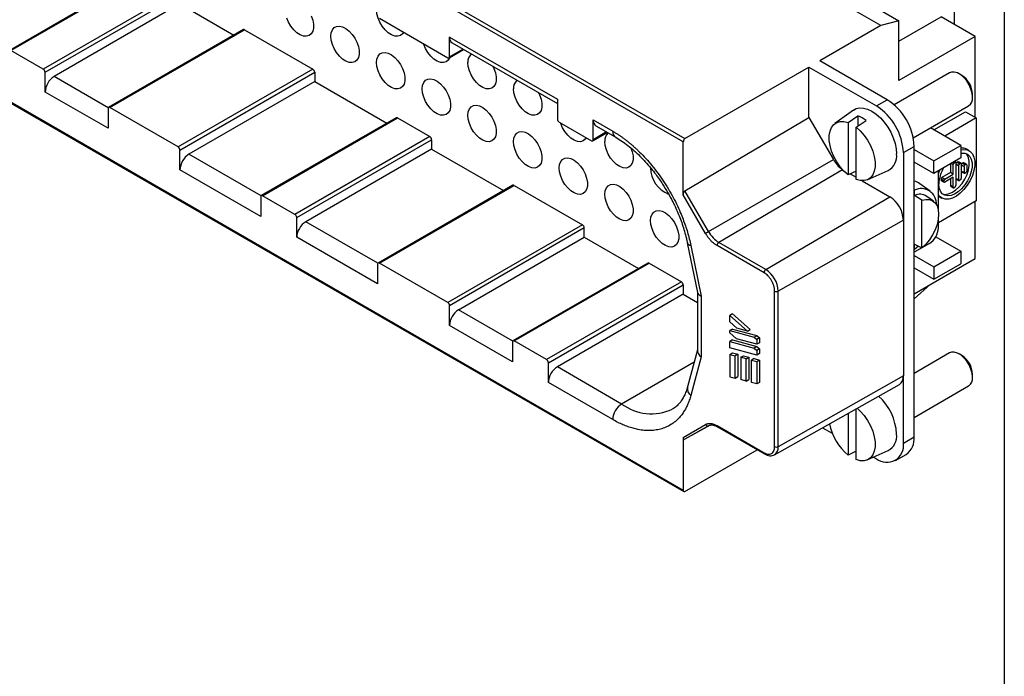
# Model space of a CAD drawing. Header units: millimetres. Extents: x 6 to 273, y 6 to 210.
# Tile 5 of 6: x 196 to 273, y 118 to 170. Entities that reach past the tile are written whole.
import ezdxf

# ---------------------------------------------------------------- set-up
doc = ezdxf.new("R2010")
doc.units = ezdxf.units.MM
doc.linetypes.add('SLD-Solid', pattern=[0])
doc.layers.add('TEXT', color=140, linetype='SLD-Solid', lineweight=25)

msp = doc.modelspace()

# ---------------------------------------------------------------- linework, layer by layer
for p, q in [((247.782, 160.4), (184.142, 197.138)), ((184.284, 197.383), (247.923, 160.645)), ((205.397, 173.714), (194.79, 167.59)), ((194.89, 167.581), (205.497, 173.704)), ((208.042, 172.234), (197.436, 166.111)), ((269.136, 169.625), (269.136, 172.115)), ((197.577, 165.866), (208.184, 171.989)), ((208.184, 171.254), (198.284, 165.539)), ((208.184, 171.254), (212.438, 168.798)), ((263.338, 169.544), (259.166, 171.952)), ((262.065, 171.474), (264.752, 169.923)), ((247.782, 132.964), (184.142, 169.703)), ((223.882, 170.115), (229.256, 167.012)), ((264.752, 169.923), (263.338, 169.544)), ((264.752, 168.318), (268.076, 170.237)), ((264.752, 165.216), (264.752, 169.923)), ((270.763, 168.686), (268.076, 170.237)), ((184.184, 169.611), (247.823, 132.873)), ((213.175, 169.223), (202.568, 163.1)), ((202.668, 163.09), (213.275, 169.213)), ((213.275, 169.213), (218.649, 166.111)), ((263.338, 169.544), (258.53, 166.768)), ((229.397, 168.645), (237.882, 163.747)), ((229.397, 167.094), (229.397, 168.645)), ((229.604, 168.187), (237.882, 163.409)), ((270.763, 168.686), (264.752, 165.216)), ((270.763, 162.317), (270.763, 168.686)), ((197.436, 166.111), (194.89, 167.581)), ((229.356, 167.002), (230.506, 167.667)), ((229.397, 167.094), (230.448, 167.7)), ((263.833, 163.706), (258.53, 166.768)), ((197.577, 164.315), (197.577, 165.866)), ((218.649, 166.111), (208.042, 159.988)), ((208.184, 159.743), (218.79, 165.866)), ((218.79, 165.866), (218.79, 165.131)), ((247.923, 160.645), (257.681, 166.278)), ((257.681, 166.278), (262.985, 163.217)), ((257.681, 162.318), (257.681, 166.278)), ((268.74, 165.821), (264.382, 163.306)), ((202.546, 163.079), (198.284, 165.539)), ((218.79, 165.131), (208.891, 159.416)), ((218.79, 165.131), (224.459, 161.859)), ((269.702, 165.625), (269.49, 165.747)), ((202.527, 161.457), (197.577, 164.315)), ((237.882, 163.747), (237.882, 162.195)), ((262.985, 163.217), (263.833, 163.706)), ((270.551, 163.91), (270.551, 164.155)), ((202.527, 163.009), (202.527, 161.457)), ((208.042, 159.988), (202.668, 163.09)), ((261.174, 162.891), (259.72, 161.83)), ((265.882, 160.708), (270.24, 163.223)), ((267.51, 161.337), (269.985, 162.766)), ((269.985, 162.766), (270.833, 162.276)), ((225.196, 162.284), (214.589, 156.161)), ((214.689, 156.151), (225.296, 162.274)), ((225.296, 162.274), (227.841, 160.804)), ((238.024, 161.95), (240.569, 160.481)), ((240.711, 162.114), (242.235, 161.234)), ((240.711, 160.563), (240.711, 162.114)), ((247.922, 156.545), (257.681, 162.318)), ((257.681, 162.318), (259.598, 158.998)), ((260.757, 161.904), (261.535, 162.433)), ((261.394, 161.537), (262.171, 162.066)), ((261.535, 162.433), (261.535, 161.633)), ((270.833, 162.276), (268.359, 160.847)), ((270.833, 162.276), (270.833, 155.744)), ((241.761, 161.169), (240.711, 160.563)), ((240.918, 161.656), (242.442, 160.776)), ((260.757, 161.904), (260.757, 157.793)), ((261.394, 157.425), (261.394, 161.537)), ((269.631, 160.113), (267.242, 161.492)), ((227.841, 160.804), (217.235, 154.681)), ((217.376, 154.436), (227.983, 160.559)), ((227.983, 160.559), (227.983, 159.825)), ((240.669, 160.471), (241.82, 161.135)), ((247.782, 156.233), (247.782, 160.4)), ((208.184, 158.192), (208.184, 159.743)), ((227.983, 159.825), (218.083, 154.11)), ((227.983, 159.825), (233.652, 156.552)), ((265.106, 159.542), (265.954, 160.032)), ((265.954, 137.169), (265.954, 160.032)), ((265.954, 159.786), (267.51, 158.888)), ((267.51, 158.888), (269.631, 160.113)), ((269.631, 160.113), (269.631, 159.133)), ((270.282, 159.688), (270.07, 159.811)), ((214.567, 156.14), (208.891, 159.416)), ((249.778, 153.329), (259.598, 158.998)), ((265.106, 159.542), (265.106, 154.235)), ((269.631, 159.133), (267.51, 157.908)), ((267.51, 157.908), (267.51, 158.888)), ((269.172, 158.785), (269.101, 158.827)), ((269.222, 158.79), (269.13, 158.843)), ((269.384, 158.826), (269.313, 158.785)), ((269.596, 158.704), (269.384, 158.826)), ((269.646, 158.709), (269.434, 158.831)), ((214.548, 154.518), (208.184, 158.192)), ((260.328, 158.195), (250.589, 152.474)), ((261.394, 158.095), (260.757, 157.793)), ((262.272, 157.408), (263.918, 158.137)), ((267.51, 157.908), (265.954, 158.806)), ((266.025, 158.766), (265.954, 158.725)), ((267.864, 154.987), (267.864, 158.112)), ((268.818, 158.663), (268.818, 157.969)), ((268.889, 158.704), (269.03, 158.622)), ((269.101, 158.745), (269.03, 158.786)), ((269.03, 157.846), (269.03, 158.622)), ((269.101, 158.745), (269.172, 158.785)), ((269.242, 158.745), (269.242, 156.948)), ((269.242, 158.663), (269.455, 158.541)), ((269.525, 158.663), (269.313, 158.785)), ((269.455, 158.541), (269.455, 157.397)), ((269.525, 158.663), (269.596, 158.704)), ((269.667, 158.663), (269.667, 157.52)), ((269.667, 158.581), (269.879, 158.459)), ((269.879, 157.969), (269.667, 158.091)), ((269.808, 158.745), (269.737, 158.704)), ((269.95, 158.581), (269.737, 158.704)), ((270.02, 158.622), (269.808, 158.745)), ((270.07, 158.627), (269.858, 158.75)), ((269.879, 158.459), (269.879, 157.969)), ((269.95, 158.581), (270.02, 158.622)), ((270.091, 158.581), (270.091, 158.091)), ((260.926, 157.873), (261.394, 157.603)), ((261.866, 157.33), (264.045, 156.072)), ((268.076, 157.459), (268.076, 157.377)), ((268.288, 157.336), (268.076, 157.459)), ((268.288, 157.255), (268.076, 157.377)), ((268.096, 157.331), (268.309, 157.209)), ((268.818, 157.969), (268.146, 157.581)), ((268.359, 157.459), (268.146, 157.581)), ((268.288, 157.255), (268.288, 157.336)), ((268.359, 157.459), (269.03, 157.846)), ((269.03, 157.602), (268.359, 157.214)), ((269.03, 157.846), (268.818, 157.969)), ((268.818, 157.479), (268.818, 156.948)), ((269.03, 156.826), (269.03, 157.602)), ((269.455, 157.397), (269.242, 157.52)), ((269.263, 157.474), (269.475, 157.352)), ((269.596, 157.397), (269.525, 157.357)), ((269.687, 158.046), (269.9, 157.923)), ((269.95, 157.928), (270.02, 157.969)), ((234.388, 156.977), (223.782, 150.854)), ((223.882, 150.844), (234.488, 156.967)), ((234.488, 156.967), (239.862, 153.865)), ((249.778, 153.329), (247.922, 156.545)), ((265.99, 156.589), (265.954, 156.613)), ((265.99, 156.179), (265.99, 156.589)), ((267.206, 156.521), (266.413, 157.1)), ((269.03, 156.826), (268.818, 156.948)), ((268.839, 156.902), (269.051, 156.78)), ((269.172, 156.826), (269.101, 156.785)), ((214.548, 156.069), (214.548, 154.518)), ((217.235, 154.681), (214.689, 156.151)), ((249.538, 153.191), (247.782, 156.233)), ((254.286, 150.34), (264.045, 156.072)), ((266.555, 155.794), (265.99, 156.179)), ((266.555, 152.061), (266.555, 155.794)), ((267.472, 155.716), (266.943, 156.102)), ((267.864, 156.123), (267.92, 156.087)), ((270.833, 155.744), (267.864, 154.029)), ((267.92, 156.087), (268.132, 155.964)), ((270.763, 151.212), (270.763, 155.703)), ((217.376, 152.885), (217.376, 154.436)), ((265.106, 154.235), (255.261, 148.65)), ((265.106, 154.235), (265.106, 141.987)), ((267.864, 153.621), (267.864, 154.379)), ((223.759, 150.833), (218.083, 154.11)), ((239.862, 153.865), (229.256, 147.742)), ((240.004, 153.62), (229.397, 147.497)), ((240.004, 152.885), (240.004, 153.62)), ((223.74, 149.211), (217.376, 152.885)), ((230.104, 147.17), (240.004, 152.885)), ((240.004, 152.885), (244.258, 150.429)), ((267.656, 152.924), (269.631, 151.784)), ((248.109, 152.447), (248.908, 148.542)), ((248.382, 152.239), (249.196, 148.259)), ((254.146, 150.095), (250.448, 152.23)), ((254.286, 150.34), (250.589, 152.474)), ((267.156, 152.396), (265.954, 151.702)), ((265.954, 151.936), (265.99, 151.919)), ((265.99, 152.329), (266.555, 152.061)), ((265.99, 151.919), (265.99, 152.329)), ((266.295, 152.178), (265.99, 151.919)), ((265.954, 151.457), (267.51, 150.559)), ((265.954, 148.436), (270.763, 151.212)), ((267.51, 150.559), (269.631, 151.784)), ((269.631, 151.784), (269.631, 150.804)), ((223.74, 150.763), (223.74, 149.211)), ((229.256, 147.742), (223.882, 150.844)), ((244.995, 150.854), (234.388, 144.731)), ((234.488, 144.721), (245.095, 150.844)), ((245.095, 150.844), (247.64, 149.375)), ((265.954, 150.478), (267.51, 149.58)), ((267.51, 149.58), (269.631, 150.804)), ((267.51, 150.559), (267.51, 149.58)), ((247.64, 149.375), (237.034, 143.252)), ((237.175, 143.007), (247.782, 149.13)), ((247.782, 149.13), (247.782, 148.395)), ((267.25, 149.184), (265.954, 148.035)), ((247.782, 148.395), (237.882, 142.68)), ((247.782, 148.395), (248.903, 147.748)), ((248.903, 148.566), (248.903, 143.956)), ((249.196, 148.259), (249.196, 143.472)), ((254.98, 136.403), (254.98, 148.651)), ((255.261, 136.402), (255.261, 148.65)), ((229.397, 145.945), (229.397, 147.497)), ((234.366, 144.71), (230.104, 147.17)), ((251.671, 146.849), (251.459, 146.726)), ((251.459, 146.726), (252.837, 145.504)), ((251.459, 146.219), (251.459, 146.726)), ((251.671, 146.849), (253.049, 145.627)), ((234.347, 143.088), (229.397, 145.945)), ((252.017, 145.724), (251.459, 146.219)), ((251.671, 145.663), (251.459, 145.54)), ((251.671, 145.663), (253.587, 145.15)), ((252.837, 145.504), (252.017, 145.724)), ((251.459, 145.355), (251.459, 145.54)), ((251.459, 145.54), (253.375, 145.027)), ((251.979, 144.894), (251.459, 145.355)), ((253.58, 144.465), (251.979, 144.894)), ((252.837, 145.504), (253.049, 145.627)), ((253.375, 145.027), (253.587, 145.15)), ((253.375, 145.027), (253.58, 144.845)), ((253.792, 144.968), (253.58, 144.845)), ((253.587, 145.15), (253.792, 144.968)), ((253.792, 144.968), (253.792, 144.587)), ((234.347, 144.639), (234.347, 143.088)), ((237.034, 143.252), (234.488, 144.721)), ((251.671, 144.799), (251.459, 144.677)), ((251.459, 144.677), (253.375, 144.163)), ((251.459, 144.169), (251.459, 144.677)), ((253.58, 143.601), (251.459, 144.169)), ((251.671, 144.799), (253.587, 144.286)), ((253.587, 144.286), (253.375, 144.163)), ((253.375, 144.163), (253.58, 143.981)), ((253.58, 144.845), (253.58, 144.465)), ((253.792, 144.587), (253.58, 144.465)), ((253.792, 144.104), (253.58, 143.981)), ((253.587, 144.286), (253.792, 144.104)), ((253.792, 144.104), (253.792, 143.724)), ((248.903, 144.012), (248.123, 141.1)), ((249.196, 143.472), (248.382, 140.433)), ((251.459, 143.662), (251.671, 143.785)), ((251.459, 143.662), (251.459, 141.903)), ((251.459, 143.662), (251.883, 143.549)), ((251.671, 143.785), (252.095, 143.671)), ((252.095, 143.671), (251.883, 143.549)), ((251.883, 141.789), (251.883, 143.549)), ((252.095, 143.671), (252.095, 141.912)), ((252.307, 143.435), (252.519, 143.557)), ((252.307, 143.435), (252.307, 141.676)), ((252.732, 143.321), (252.307, 143.435)), ((252.519, 143.557), (252.944, 143.444)), ((252.732, 143.321), (252.944, 143.444)), ((252.944, 143.444), (252.944, 141.684)), ((253.368, 143.33), (253.156, 143.208)), ((253.368, 143.33), (253.792, 143.216)), ((253.58, 143.981), (253.58, 143.601)), ((253.792, 143.724), (253.58, 143.601)), ((268.74, 143.775), (265.954, 142.167)), ((269.702, 143.578), (269.49, 143.701)), ((237.175, 141.455), (237.175, 143.007)), ((242.942, 139.759), (237.882, 142.68)), ((248.646, 143.052), (242.942, 139.759)), ((252.732, 141.562), (252.732, 143.321)), ((253.156, 141.448), (253.156, 143.208)), ((253.156, 143.208), (253.58, 143.094)), ((253.58, 143.094), (253.792, 143.216)), ((253.58, 143.094), (253.58, 141.335)), ((253.792, 143.216), (253.792, 141.457)), ((251.459, 141.903), (251.883, 141.789)), ((251.883, 141.789), (252.095, 141.912)), ((265.106, 141.987), (255.261, 136.402)), ((265.106, 136.679), (265.106, 141.987)), ((270.551, 141.863), (270.551, 142.108)), ((242.235, 138.534), (237.175, 141.455)), ((252.732, 141.562), (252.307, 141.676)), ((252.732, 141.562), (252.944, 141.684)), ((253.58, 141.335), (253.156, 141.448)), ((253.792, 141.457), (253.58, 141.335)), ((254.971, 135.768), (264.791, 141.297)), ((265.954, 138.703), (270.24, 141.177)), ((260.757, 139.026), (260.757, 135.746)), ((261.394, 135.379), (261.394, 139.384)), ((247.782, 137.131), (249.538, 138.145)), ((249.899, 138.094), (247.922, 136.981)), ((249.778, 138.053), (247.922, 136.981)), ((250.448, 138.055), (254.146, 135.921)), ((250.49, 137.964), (254.187, 135.829)), ((247.782, 137.131), (247.782, 132.964)), ((258.753, 137.897), (259.518, 137.455)), ((265.106, 136.679), (265.954, 137.169)), ((247.923, 132.883), (253.608, 136.164)), ((261.394, 136.048), (260.757, 135.746)), ((262.272, 135.362), (263.918, 136.09)), ((262.766, 135.58), (262.985, 135.454)), ((264.484, 135.306), (265.333, 135.796))]:
    msp.add_line(p, q)
at = {"flags": 128}
for points in [[(225.784, 169.016), (225.703, 168.893), (225.537, 168.761), (225.329, 168.702), (225.092, 168.721), (224.837, 168.816), (224.579, 168.982), (224.331, 169.211), (224.107, 169.49), (223.919, 169.803), (223.777, 170.135), (223.689, 170.466), (223.659, 170.78)], [(218.519, 170.306), (218.635, 169.972), (218.694, 169.647), (218.694, 169.349), (218.635, 169.092), (218.519, 168.893), (218.353, 168.76), (218.145, 168.701), (217.908, 168.72), (217.653, 168.815), (217.395, 168.982), (217.147, 169.21), (216.923, 169.489), (216.735, 169.802), (216.593, 170.134)], [(220.067, 168.706), (220.097, 168.985), (220.185, 169.215), (220.327, 169.382), (220.515, 169.478), (220.739, 169.498), (220.987, 169.441), (221.245, 169.309), (221.5, 169.11), (221.737, 168.855), (221.945, 168.557), (222.111, 168.232), (222.227, 167.899), (222.287, 167.574), (222.287, 167.275), (222.227, 167.019), (222.111, 166.819), (221.945, 166.686), (221.737, 166.628), (221.5, 166.646), (221.245, 166.742), (220.987, 166.908), (220.739, 167.137), (220.515, 167.415), (220.327, 167.729), (220.185, 168.06), (220.097, 168.392), (220.067, 168.706)], [(223.659, 166.632), (223.689, 166.911), (223.777, 167.141), (223.919, 167.308), (224.107, 167.405), (224.331, 167.425), (224.579, 167.367), (224.837, 167.236), (225.092, 167.037), (225.329, 166.781), (225.537, 166.483), (225.703, 166.159), (225.819, 165.825), (225.879, 165.5), (225.879, 165.201), (225.819, 164.945), (225.703, 164.745), (225.537, 164.612), (225.329, 164.554), (225.092, 164.573), (224.837, 164.668), (224.579, 164.834), (224.331, 165.063), (224.107, 165.341), (223.919, 165.655), (223.777, 165.986), (223.689, 166.318), (223.659, 166.632)], [(229.418, 167.038), (229.411, 167.019), (229.295, 166.82), (229.129, 166.687), (228.921, 166.628), (228.684, 166.647), (228.429, 166.742), (228.171, 166.909), (227.924, 167.137), (227.7, 167.416), (227.511, 167.729), (227.369, 168.061), (227.353, 168.111)], [(232.8, 166.342), (232.887, 166.159), (233.003, 165.826), (233.063, 165.501), (233.063, 165.202), (233.003, 164.946), (232.887, 164.746), (232.721, 164.613), (232.514, 164.555), (232.276, 164.573), (232.021, 164.669), (231.763, 164.835), (231.516, 165.064), (231.292, 165.342), (231.104, 165.656), (230.961, 165.987), (230.873, 166.319), (230.843, 166.633), (230.843, 166.633)], [(270.551, 163.91), (270.52, 164.221), (270.429, 164.549), (270.284, 164.876), (270.092, 165.183), (269.866, 165.45), (269.618, 165.664), (269.362, 165.812), (269.114, 165.885), (268.887, 165.878), (268.74, 165.821)], [(227.251, 164.558), (227.281, 164.838), (227.369, 165.067), (227.511, 165.235), (227.7, 165.331), (227.924, 165.351), (228.171, 165.294), (228.429, 165.162), (228.684, 164.963), (228.921, 164.708), (229.129, 164.41), (229.295, 164.085), (229.411, 163.751), (229.471, 163.426), (229.471, 163.128), (229.411, 162.871), (229.295, 162.672), (229.129, 162.539), (228.921, 162.48), (228.684, 162.499), (228.429, 162.594), (228.171, 162.761), (227.924, 162.989), (227.7, 163.268), (227.511, 163.581), (227.369, 163.913), (227.281, 164.244), (227.251, 164.558)], [(236.392, 164.269), (236.479, 164.086), (236.595, 163.752), (236.655, 163.427), (236.655, 163.128), (236.595, 162.872), (236.479, 162.672), (236.313, 162.539), (236.106, 162.481), (235.868, 162.5), (235.614, 162.595), (235.355, 162.761), (235.108, 162.99), (234.884, 163.268), (234.696, 163.582), (234.554, 163.913), (234.465, 164.245), (234.435, 164.559), (234.435, 164.559)], [(230.843, 162.485), (230.873, 162.764), (230.961, 162.993), (231.104, 163.161), (231.292, 163.257), (231.516, 163.277), (231.763, 163.22), (232.021, 163.088), (232.276, 162.889), (232.514, 162.634), (232.721, 162.336), (232.887, 162.011), (233.003, 161.677), (233.063, 161.353), (233.063, 161.054), (233.003, 160.798), (232.887, 160.598), (232.721, 160.465), (232.514, 160.407), (232.276, 160.425), (232.021, 160.521), (231.763, 160.687), (231.516, 160.916), (231.292, 161.194), (231.104, 161.508), (230.961, 161.839), (230.873, 162.171), (230.843, 162.485)], [(261.174, 162.891), (261.381, 163.005), (261.659, 163.069), (261.966, 163.057), (262.293, 162.969), (262.631, 162.808), (262.969, 162.579), (263.296, 162.289), (263.603, 161.946), (263.881, 161.561), (264.121, 161.146), (264.315, 160.713), (264.458, 160.276), (264.546, 159.847), (264.576, 159.44)], [(260.757, 157.793), (260.434, 158.083), (260.132, 158.427), (259.863, 158.814), (259.636, 159.231), (259.459, 159.662), (259.337, 160.094), (259.275, 160.51), (259.275, 160.898), (259.337, 161.243), (259.459, 161.534), (259.636, 161.76), (259.863, 161.914), (260.132, 161.991), (260.434, 161.988), (260.757, 161.904)], [(234.435, 160.411), (234.465, 160.69), (234.554, 160.92), (234.696, 161.087), (234.884, 161.184), (235.108, 161.204), (235.355, 161.146), (235.614, 161.015), (235.868, 160.816), (236.106, 160.56), (236.313, 160.262), (236.479, 159.938), (236.595, 159.604), (236.655, 159.279), (236.655, 158.98), (236.595, 158.724), (236.479, 158.524), (236.313, 158.391), (236.106, 158.333), (235.868, 158.352), (235.614, 158.447), (235.355, 158.613), (235.108, 158.842), (234.884, 159.12), (234.696, 159.434), (234.554, 159.765), (234.465, 160.097), (234.435, 160.411)], [(240.153, 160.721), (240.071, 160.599), (239.905, 160.466), (239.698, 160.407), (239.46, 160.426), (239.206, 160.521), (238.948, 160.688), (238.7, 160.916), (238.476, 161.195), (238.288, 161.508), (238.146, 161.84), (238.129, 161.89)], [(261.394, 161.537), (261.717, 161.247), (262.018, 160.902), (262.287, 160.515), (262.515, 160.099), (262.692, 159.667), (262.814, 159.236), (262.876, 158.819), (262.876, 158.431), (262.814, 158.086), (262.692, 157.796), (262.515, 157.569), (262.287, 157.415), (262.018, 157.338), (261.717, 157.342), (261.394, 157.425)], [(243.669, 159.925), (243.78, 159.604), (243.839, 159.28), (243.839, 158.981), (243.78, 158.725), (243.664, 158.525), (243.497, 158.392), (243.29, 158.334), (243.052, 158.352), (242.798, 158.448), (242.54, 158.614), (242.292, 158.843), (242.068, 159.121), (241.88, 159.435), (241.738, 159.766), (241.649, 160.098), (241.619, 160.412), (241.619, 160.412)], [(269.631, 159.757), (269.877, 159.789), (270.138, 159.752), (270.361, 159.636), (270.536, 159.445), (270.658, 159.189), (270.72, 158.877), (270.72, 158.522), (270.658, 158.138), (270.536, 157.741), (270.361, 157.348), (270.138, 156.975), (269.877, 156.636), (269.588, 156.347), (269.284, 156.117), (268.977, 155.958), (268.679, 155.875), (268.403, 155.872), (268.16, 155.949), (267.959, 156.103), (267.864, 156.229)], [(238.027, 158.337), (238.057, 158.617), (238.146, 158.846), (238.288, 159.014), (238.476, 159.11), (238.7, 159.13), (238.948, 159.073), (239.206, 158.941), (239.46, 158.742), (239.698, 158.487), (239.905, 158.189), (240.071, 157.864), (240.187, 157.53), (240.247, 157.205), (240.247, 156.907), (240.187, 156.65), (240.071, 156.451), (239.905, 156.318), (239.698, 156.259), (239.46, 156.278), (239.206, 156.373), (238.948, 156.54), (238.7, 156.768), (238.476, 157.047), (238.288, 157.36), (238.146, 157.692), (238.057, 158.023), (238.027, 158.337)], [(269.631, 159.5), (269.691, 159.509), (269.941, 159.5), (270.157, 159.413), (270.328, 159.252), (270.447, 159.024), (270.508, 158.74), (270.508, 158.413), (270.447, 158.059), (270.328, 157.694), (270.157, 157.335), (269.941, 157), (269.691, 156.702), (269.419, 156.458), (269.136, 156.277), (268.857, 156.168), (268.594, 156.138), (268.36, 156.186), (268.166, 156.311), (268.02, 156.506), (267.93, 156.764), (267.899, 157.071), (267.899, 157.071)], [(268.182, 156.296), (268.382, 156.26), (268.645, 156.291), (268.924, 156.399), (269.207, 156.58), (269.479, 156.825), (269.729, 157.122), (269.945, 157.458), (270.116, 157.817), (270.235, 158.182), (270.295, 158.536), (270.295, 158.863), (270.235, 159.147), (270.116, 159.374), (270.02, 159.479)], [(267.864, 157.872), (267.959, 158.109), (267.996, 158.189)], [(241.619, 156.264), (241.649, 156.543), (241.738, 156.772), (241.88, 156.94), (242.068, 157.036), (242.292, 157.056), (242.54, 156.999), (242.798, 156.867), (243.052, 156.668), (243.29, 156.413), (243.497, 156.115), (243.664, 155.79), (243.78, 155.456), (243.839, 155.131), (243.839, 154.833), (243.78, 154.577), (243.664, 154.377), (243.497, 154.244), (243.29, 154.186), (243.052, 154.204), (242.798, 154.299), (242.54, 154.466), (242.292, 154.695), (242.068, 154.973), (241.88, 155.287), (241.738, 155.618), (241.649, 155.95), (241.619, 156.264)], [(266.555, 155.794), (266.865, 155.865), (267.151, 155.855), (267.401, 155.763), (267.606, 155.593), (267.759, 155.352), (267.853, 155.049), (267.885, 154.695), (267.853, 154.305), (267.759, 153.893), (267.606, 153.476), (267.401, 153.069), (267.151, 152.688), (266.865, 152.348), (266.555, 152.061)], [(245.211, 154.19), (245.241, 154.469), (245.33, 154.699), (245.472, 154.866), (245.66, 154.963), (245.884, 154.983), (246.132, 154.925), (246.39, 154.794), (246.645, 154.595), (246.882, 154.339), (247.089, 154.041), (247.256, 153.717), (247.372, 153.383), (247.431, 153.058), (247.431, 152.759), (247.372, 152.503), (247.256, 152.303), (247.089, 152.17), (246.882, 152.112), (246.645, 152.131), (246.39, 152.226), (246.132, 152.392), (245.884, 152.621), (245.66, 152.899), (245.472, 153.213), (245.33, 153.544), (245.241, 153.876), (245.211, 154.19)], [(249.538, 153.191), (249.56, 153.203), (249.587, 153.219), (249.617, 153.236), (249.65, 153.255), (249.683, 153.274), (249.717, 153.294), (249.749, 153.312), (249.778, 153.329)], [(270.551, 141.863), (270.52, 142.174), (270.429, 142.503), (270.284, 142.83), (270.092, 143.136), (269.866, 143.404), (269.618, 143.618), (269.362, 143.765), (269.114, 143.838), (268.887, 143.832), (268.74, 143.775)], [(261.471, 139.428), (261.717, 139.2), (262.018, 138.856), (262.287, 138.468), (262.515, 138.052), (262.692, 137.621), (262.814, 137.189), (262.876, 136.772), (262.876, 136.385), (262.814, 136.04), (262.692, 135.749), (262.515, 135.523), (262.287, 135.369), (262.018, 135.292), (261.717, 135.295), (261.394, 135.379)], [(249.778, 138.053), (249.862, 138.092), (249.893, 138.103)]]:
    msp.add_lwpolyline(points, dxfattribs=at)
for centre, radius, start, end in [((213.216, 169.132), 0.101, 54.38242, 114.30712), ((229.873, 168.585), 0.48, 172.74417, 235.94365), ((229.311, 167.08), 0.0873, 230.79671, 9.21404), ((231.633, 166.716), 0.795, 130.89973, 185.99167), ((197.27, 165.852), 0.307, 2.60548, 57.39452), ((218.483, 165.852), 0.307, 2.60548, 57.39452), ((199.112, 164.245), 1.537, 122.60548, 177.39452), ((235.226, 164.642), 0.795, 130.89973, 185.99167), ((268.736, 164.087), 1.815, 2.13473, 57.85989), ((261.368, 159.834), 4.59, 2.4763, 57.5237), ((269.828, 163.823), 0.728, 304.45505, 6.85713), ((202.613, 163.023), 0.0873, 50.79671, 189.21404), ((260.52, 159.344), 4.59, 2.4764, 57.5236), ((225.237, 162.192), 0.101, 54.38242, 114.30712), ((238.189, 162.209), 0.307, 182.60548, 237.39452), ((241.186, 162.053), 0.48, 172.74417, 235.94365), ((260.621, 160.114), 2.493, 51.52647, 68.47891), ((242.71, 161.174), 0.479, 172.72561, 236.12878), ((227.676, 160.545), 0.307, 2.60548, 57.39452), ((240.624, 160.549), 0.0873, 230.79671, 9.21404), ((242.41, 160.495), 0.795, 130.89973, 185.99167), ((248.089, 160.386), 0.307, 122.60548, 177.39452), ((207.877, 159.729), 0.307, 2.60548, 57.39452), ((269.678, 159.101), 0.81, 61.08089, 93.29501), ((209.719, 158.122), 1.537, 122.60548, 177.39452), ((261.528, 160.069), 2.207, 209.01119, 235.57899), ((263.272, 159.28), 1.313, 299.46311, 7.01691), ((269.413, 158.785), 0.0503, 65.68605, 125.61817), ((247.478, 158.385), 2.268, 181.19921, 248.11223), ((270.589, 156.973), 2.692, 149.20152, 177.91154), ((269.184, 158.615), 0.154, 122.60548, 177.39452), ((269.199, 158.752), 0.0437, 350.78596, 129.20329), ((269.396, 158.656), 0.154, 122.60548, 177.39452), ((269.608, 158.534), 0.154, 122.60548, 177.39452), ((269.624, 158.67), 0.0437, 350.78596, 129.20329), ((269.717, 158.086), 0.0503, 174.37962, 234.30196), ((269.82, 158.574), 0.154, 122.60548, 177.39452), ((269.837, 158.704), 0.0503, 65.68605, 125.61817), ((270.032, 158.452), 0.154, 122.60548, 177.39452), ((270.048, 158.588), 0.0437, 350.78596, 129.20329), ((269.937, 158.098), 0.154, 302.60548, 357.39452), ((265.808, 156.266), 1.03, 54.06202, 81.83909), ((268.126, 157.372), 0.0503, 174.37962, 234.30196), ((268.229, 157.452), 0.154, 122.60548, 177.39452), ((268.441, 157.329), 0.154, 122.60548, 177.39452), ((269.293, 157.515), 0.0503, 174.37962, 234.30196), ((269.498, 157.39), 0.0437, 170.78596, 309.20329), ((269.513, 157.527), 0.154, 302.60548, 357.39452), ((269.922, 157.962), 0.0437, 170.78596, 309.20329), ((234.43, 156.885), 0.101, 54.38242, 114.30712), ((266.519, 155.518), 1.195, 356.48191, 116.26588), ((268.331, 157.248), 0.0437, 170.78596, 309.20329), ((268.868, 156.943), 0.0503, 174.37962, 234.30196), ((269.073, 156.819), 0.0437, 170.78596, 309.20329), ((269.089, 156.955), 0.154, 302.60548, 357.39452), ((214.634, 156.083), 0.0873, 50.79671, 189.21404), ((262.803, 154.13), 2.305, 2.60548, 57.39452), ((266.397, 155.279), 0.988, 56.42735, 114.34496), ((217.069, 154.422), 0.307, 2.60548, 57.39452), ((218.911, 152.815), 1.537, 122.60548, 177.39452), ((239.697, 153.606), 0.307, 2.60548, 57.39452), ((266.328, 153.691), 1.537, 302.60548, 357.39452), ((251.826, 154.458), 2.338, 208.85561, 238.04533), ((248.41, 152.558), 0.321, 199.95114, 264.92503), ((250.756, 152.216), 0.308, 122.91809, 177.3706), ((223.826, 150.777), 0.0873, 50.79671, 189.21404), ((245.036, 150.762), 0.101, 54.38242, 114.30712), ((254.453, 150.081), 0.308, 122.91809, 177.3706), ((253.143, 148.554), 2.12, 2.60548, 57.39452), ((247.475, 149.116), 0.307, 2.60548, 57.39452), ((255.121, 148.924), 0.308, 242.63358, 297.07778), ((229.09, 147.483), 0.307, 2.60548, 57.39452), ((230.932, 145.876), 1.537, 122.60548, 177.39452), ((234.433, 144.653), 0.0873, 50.79671, 189.21404), ((268.736, 142.041), 1.815, 2.13473, 57.85989), ((236.868, 142.993), 0.307, 2.60548, 57.39452), ((238.71, 141.385), 1.537, 122.60548, 177.39452), ((264.394, 141.895), 0.718, 303.52918, 7.30853), ((269.828, 141.777), 0.728, 304.45505, 6.85713), ((248.783, 140.972), 0.672, 169.04297, 233.37352), ((260.262, 137.169), 4.319, 2.98404, 47.95484), ((243.77, 138.465), 1.537, 122.60548, 177.39452), ((245.279, 142.955), 3.959, 233.81291, 294.52886), ((249.706, 138.223), 0.185, 204.88826, 293.08166), ((250.544, 138.043), 0.096, 172.77901, 235.90881), ((263.346, 138.931), 4.105, 190.13444, 230.88994), ((263.272, 137.233), 1.313, 299.46311, 7.01691), ((264.454, 137.02), 1.507, 305.64976, 5.66242), ((254.608, 136.318), 0.659, 303.09698, 7.35138), ((255.121, 136.676), 0.308, 242.63358, 297.07778), ((263.806, 136.481), 1.315, 231.32581, 8.68494), ((254.241, 135.909), 0.0961, 172.79398, 235.75956), ((247.868, 132.95), 0.0873, 170.78596, 309.20329)]:
    msp.add_arc(centre, radius, start, end)
for centre, major_axis, ratio, start_param, end_param in [((247.923, 156.315), (0.065, 0.243), 0.517638, 0.486308, 2.048378), ((249.903, 148.668), (0.999, 0.101), 0.497445, 3.191924, 3.87666), ((249.903, 143.88), (0.996, -0.131), 0.646829, 3.226538, 4.011936), ((247.923, 137.213), (0.065, 0.243), 0.517638, 2.048378, 3.610448)]:
    msp.add_ellipse(centre, major_axis=major_axis, ratio=ratio, start_param=start_param, end_param=end_param)
for points, knots in [([(242.235, 161.234), (242.302, 161.194), (242.438, 161.115), (242.641, 160.986), (242.843, 160.851), (243.043, 160.71), (243.243, 160.561), (243.442, 160.406), (243.64, 160.244), (243.836, 160.075), (244.032, 159.899), (244.33, 159.619), (244.726, 159.219), (245.208, 158.676), (245.672, 158.096), (246.113, 157.484), (246.527, 156.845), (246.908, 156.189), (247.254, 155.519), (247.54, 154.894), (247.773, 154.318), (247.962, 153.796), (248.127, 153.275), (248.27, 152.754), (248.344, 152.411), (248.382, 152.239)], [0, 0, 0, 0, 0.024462, 0.048825, 0.073115, 0.097356, 0.121573, 0.145791, 0.170034, 0.194329, 0.218698, 0.243168, 0.306901, 0.370678, 0.435324, 0.500015, 0.564661, 0.629352, 0.693085, 0.756862, 0.805682, 0.854206, 0.902635, 0.951167, 1, 1, 1, 1]), ([(242.442, 160.775), (242.454, 160.768), (242.623, 160.678), (242.956, 160.458), (243.434, 160.111), (243.91, 159.715), (244.375, 159.28), (244.822, 158.814), (245.238, 158.333), (245.601, 157.871), (245.905, 157.45), (246.23, 156.972), (246.441, 156.618), (246.576, 156.392)], [0, 0, 0, 0, 0.0080954, 0.1147761, 0.2214536, 0.3279674, 0.433974, 0.5387778, 0.6407817, 0.7351745, 0.8122178, 0.8801661, 1, 1, 1, 1]), ([(246.576, 156.392), (246.704, 156.162), (246.885, 155.839), (247.125, 155.35), (247.317, 154.93), (247.524, 154.426), (247.717, 153.898), (247.889, 153.349), (248.022, 152.862), (248.082, 152.563), (248.105, 152.448)], [0, 0, 0, 0, 0.1793516, 0.2522363, 0.3728581, 0.4975631, 0.6306797, 0.7687625, 0.9103734, 1, 1, 1, 1]), ([(250.448, 152.23), (250.42, 152.247), (250.364, 152.28), (250.28, 152.339), (250.197, 152.402), (250.115, 152.471), (250.035, 152.546), (249.929, 152.653), (249.803, 152.798), (249.662, 152.987), (249.58, 153.122), (249.538, 153.191)], [0, 0, 0, 0, 0.083904, 0.167109, 0.249971, 0.332855, 0.416122, 0.50013, 0.667154, 0.832809, 1, 1, 1, 1]), ([(254.98, 148.651), (254.979, 148.682), (254.978, 148.743), (254.966, 148.839), (254.948, 148.938), (254.913, 149.078), (254.848, 149.26), (254.74, 149.475), (254.607, 149.677), (254.459, 149.85), (254.303, 149.995), (254.198, 150.062), (254.146, 150.095)], [0, 0, 0, 0, 0.0602687, 0.1200337, 0.1798341, 0.2402084, 0.3700249, 0.5001309, 0.6299475, 0.7600536, 0.8799562, 1, 1, 1, 1]), ([(248.12, 141.104), (248.096, 141.014), (248.035, 140.788), (247.905, 140.471), (247.734, 140.147), (247.533, 139.862), (247.298, 139.616), (247.096, 139.447), (246.959, 139.379), (246.924, 139.362)], [0, 0, 0, 0, 0.102148, 0.256982, 0.415093, 0.57865, 0.750896, 0.936259, 1, 1, 1, 1]), ([(248.382, 140.433), (248.364, 140.368), (248.327, 140.238), (248.265, 140.05), (248.198, 139.869), (248.124, 139.694), (248.045, 139.526), (247.959, 139.364), (247.868, 139.209), (247.771, 139.06), (247.667, 138.917), (247.5, 138.709), (247.254, 138.454), (246.908, 138.185), (246.527, 137.968), (246.113, 137.807), (245.672, 137.704), (245.208, 137.66), (244.726, 137.673), (244.267, 137.739), (243.838, 137.841), (243.443, 137.965), (243.044, 138.122), (242.641, 138.309), (242.37, 138.459), (242.235, 138.534)], [0, 0, 0, 0, 0.024462, 0.048825, 0.073115, 0.097356, 0.121573, 0.145791, 0.170034, 0.194329, 0.218698, 0.243168, 0.306901, 0.370678, 0.435324, 0.500015, 0.564661, 0.629352, 0.693085, 0.756862, 0.805682, 0.854206, 0.902635, 0.951167, 1, 1, 1, 1]), ([(249.538, 138.145), (249.559, 138.156), (249.599, 138.178), (249.664, 138.202), (249.733, 138.219), (249.804, 138.229), (249.878, 138.232), (249.981, 138.226), (250.114, 138.202), (250.28, 138.146), (250.392, 138.086), (250.448, 138.055)], [0, 0, 0, 0, 0.083904, 0.167109, 0.249971, 0.332855, 0.416122, 0.50013, 0.667154, 0.832809, 1, 1, 1, 1]), ([(249.864, 138.093), (249.954, 138.108), (250.135, 138.137), (250.371, 138.022), (250.49, 137.964)], [0, 0, 0, 0, 0.495625, 1, 1, 1, 1]), ([(254.146, 135.921), (254.172, 135.907), (254.224, 135.878), (254.302, 135.846), (254.379, 135.823), (254.482, 135.805), (254.607, 135.807), (254.739, 135.856), (254.848, 135.946), (254.924, 136.073), (254.971, 136.226), (254.977, 136.344), (254.98, 136.403)], [0, 0, 0, 0, 0.060269, 0.120034, 0.179834, 0.240208, 0.370025, 0.500131, 0.629948, 0.760054, 0.879956, 1, 1, 1, 1]), ([(254.187, 135.83), (254.255, 135.795), (254.394, 135.725), (254.601, 135.685), (254.8, 135.691), (254.914, 135.742), (254.971, 135.768)], [0, 0, 0, 0, 0.245374, 0.494644, 0.746617, 1, 1, 1, 1])]:
    msp.add_open_spline(points, degree=3, knots=knots)
at = {"layer": 'TEXT'}
msp.add_line((273.05, 209.55), (273.05, 6.35), dxfattribs=at)

doc.saveas('drawing.dxf')
